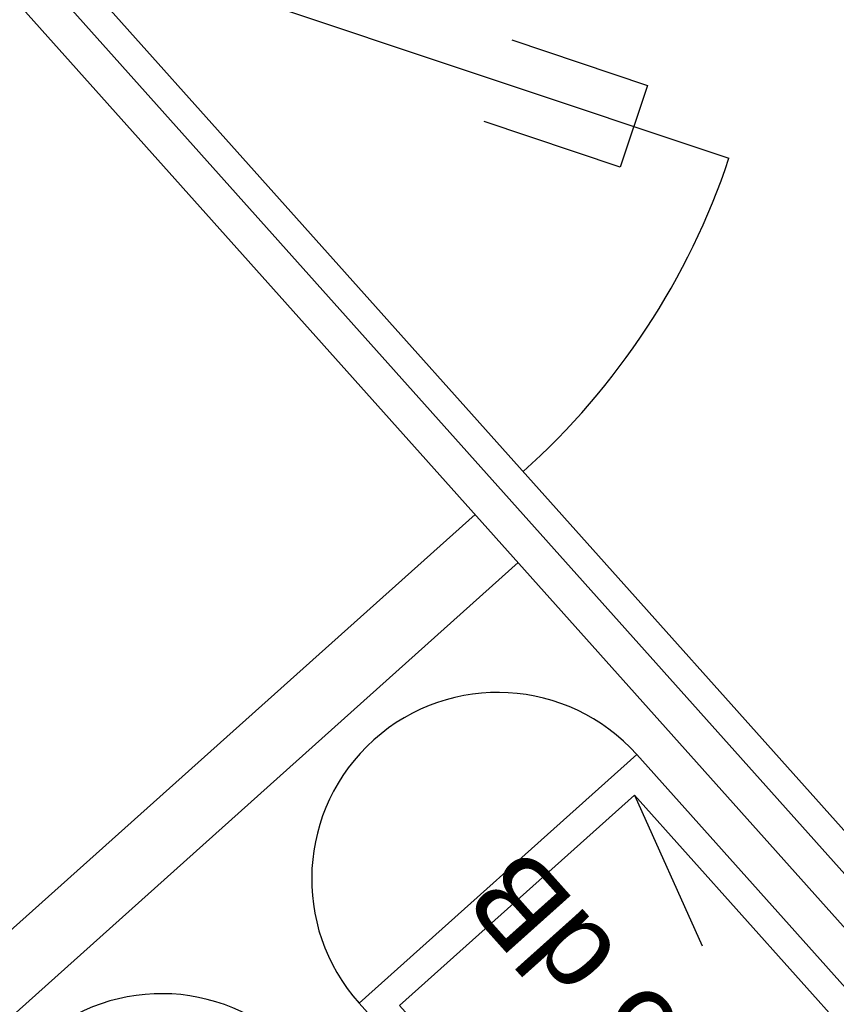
# Model space of a CAD drawing. Header units: millimetres. Extents: x -5775 to 84228, y -103402 to 6925.
# Tile 17 of 42: x 80636 to 81206, y -98905 to -98218. Entities that reach past the tile are written whole.
import ezdxf
from ezdxf.enums import TextEntityAlignment as Align

# ---------------------------------------------------------------- set-up
doc = ezdxf.new("R2010")
doc.units = ezdxf.units.MM
doc.header["$LTSCALE"] = 0.4
doc.layers.add('RLT 2', color=253, linetype='Continuous')
doc.styles.add('Arial', font='arial.ttf', dxfattribs={"width": 0.95, "height": 1.8})

# ---------------------------------------------------------------- blocks, each defined once
blk = doc.blocks.new('RLT2')
at = {"layer": 'RLT 2', "ltscale": 10}
for p, q in [((104586.93, -109426.51), (105070.64, -109588.14)), ((104893.48, -109836.57), (104189.26, -110466.73)), ((104923.49, -109870.11), (104219.27, -110500.27))]:
    blk.add_line(p, q, dxfattribs=at)
for points in [[(105602.29, -110591.19), (104860.81, -111254.69), (104832.57, -111253.12), (102628.68, -108790.22), (102630.25, -108761.98), (103371.73, -108098.48), (103399.97, -108100.04), (105603.86, -110562.95), (105602.29, -110591.19)], [(105602.29, -110591.19), (103371.73, -108098.48)], [(105553.65, -110574.33), (104849.43, -111204.48), (102678.88, -108778.84), (103383.1, -108148.68), (105553.65, -110574.33)], [(105519.82, -110577.76), (105006.36, -110003.95), (104812.6, -110177.33), (105326.07, -110751.14), (105519.82, -110577.76)], [(105491.58, -110576.19), (105004.79, -110032.19), (104840.85, -110178.9), (105327.63, -110722.9), (105491.58, -110576.19)], [(105004.79, -110032.19), (105051.87, -110137.29)]]:
    blk.add_lwpolyline(points, dxfattribs=at)
at = {"layer": 'RLT 2'}
blk.add_lwpolyline([(104919.06, -109505.54), (105013.85, -109537.4), (104994.73, -109594.28), (104899.94, -109562.42)], dxfattribs=at)
at = {"layer": 'RLT 2', "ltscale": 10}
for centre, radius, start, end in [((104586.93, -109426.51), 510, 311.82331, 341.52317), ((104909.48, -110090.64), 130, 41.82331, 221.82331), ((104674.74, -110300.69), 130, 41.82331, 221.82331)]:
    blk.add_arc(centre, radius, start, end, dxfattribs=at)
at = {"layer": 'RLT 2', "ltscale": 10, "style": 'Arial'}
blk.add_text('Schalldämpfer 26 dB', height=60, rotation=131.82331, dxfattribs=at).set_placement((105164.55, -110375.68), align=Align.MIDDLE_CENTER)
blk.add_attdef('TYP', text='', height=40, rotation=131.82331, dxfattribs=at).set_placement((102394.94, -109301.31), align=Align.MIDDLE_CENTER)

msp = doc.modelspace()

# ---------------------------------------------------------------- block references
at = {"layer": 'RLT 2'}
msp.add_blockref('RLT2', (-23939.91, 11273.06), dxfattribs=at)

doc.saveas('drawing.dxf')
